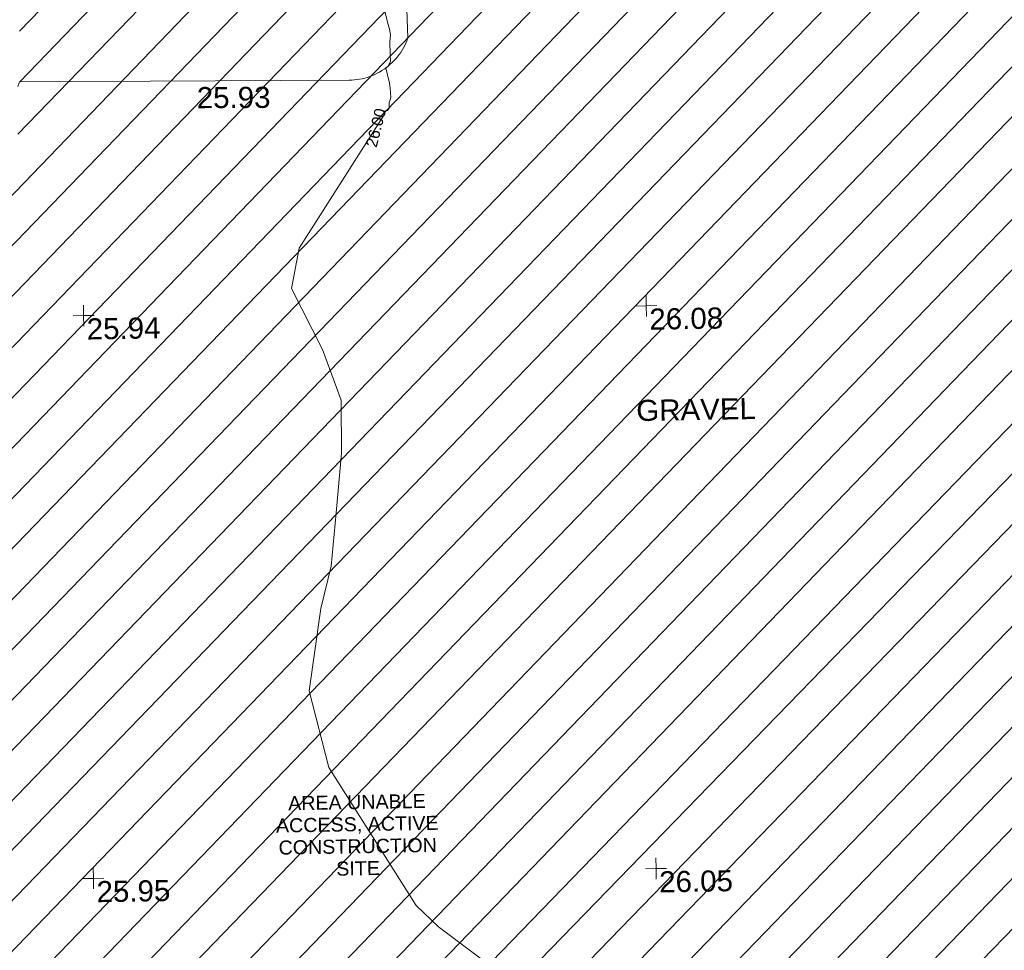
# Model space of a CAD drawing. Header units: millimetres. Extents: x -290717 to 520720, y -88450 to 287762.
# Tile 178 of 197: x -126647 to -109149, y 191141 to 207677. Entities that reach past the tile are written whole.
import ezdxf

# ---------------------------------------------------------------- set-up
doc = ezdxf.new("R2010")
doc.units = ezdxf.units.MM
doc.linetypes.add('IMPORT-UG_ELEC_STREET LIGHTING_QLB2 _2_', pattern=[2700, 1500, -300.0000000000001, 0, -250, 150, -300.0000000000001, 0, -200])
for name, color, linetype, lineweight, true_color in [('00_UAV_LEVEL_SPOT', 7, 'Continuous', 9, 0x666666), ('01_DTM_CONTOUR_MNR', 7, 'Continuous', 9, 0xa5a552), ('01_DTM_CONTOUR_MNR_LABELS', 7, 'Continuous', 9, 0xa5a552), ('12333-PUM-2D-U-0001-C01 - Rev2_REVIT IMPORT_dwg', 7, 'Continuous', 9, 0x767676), ('PUM-UNABLE TO SURVEY', 190, 'Continuous', 9, 0x7f00ff)]:
    doc.layers.add(name, color=color, linetype=linetype, lineweight=lineweight, true_color=true_color)
doc.layers.add('00_UAV_SURFACE', color=7, linetype='Continuous', lineweight=9)
doc.layers.add('00_UAV_SURVEY_TEXT', color=7, linetype='Continuous', lineweight=9)
doc.styles.add('Arial_1', font='arial.ttf', dxfattribs={"height": 250})
doc.styles.add('Swis721 Lt BT_1', font='swissl.ttf', dxfattribs={"height": 200})
doc.styles.add('Swis721 Lt BT_2', font='swissl.ttf', dxfattribs={"height": 375})

# ---------------------------------------------------------------- blocks, each defined once
blk = doc.blocks.new('12333-PUM-2D-U-0001-C01 - Rev2_REVIT IMPORT_dwg_UAV-2077255-Site Location Plan Existing')
at = {"layer": '00_UAV_LEVEL_SPOT', "color": 254, "true_color": 0xcccccc, "flags": 128}
for points in [[(500.0000000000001, 0), (0, 0), (0, 500.0000000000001)], [(0, -500.0000000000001), (0, 0), (-500.0000000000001, 0)]]:
    blk.add_lwpolyline(points, dxfattribs=at)
blk = doc.blocks.new('12333-PUM-2D-U-0001-C01 - Rev2_REVIT IMPORT_dwg_MGS62954_T2_Galway_ITM_3d_Rev1-2077680-Site Location Plan Existing')
at = {"layer": '00_UAV_SURFACE', "color": 254, "true_color": 0xcccccc, "flags": 128}
blk.add_lwpolyline([(533785808.5815, 725767055.6415002), (533785849.5815001, 725764829.6415), (533785848.4682862, 725764826.673116), (533785830.9981019, 725764783.0789137), (533785811.7177066, 725764740.2545265), (533785790.6609242, 725764698.2750826), (533785767.8646954, 725764657.2142283), (533785743.3690127, 725764617.1439983), (533785717.2168498, 725764578.1346896), (533785689.4540865, 725764540.2547374), (533785660.129428, 725764503.5705962), (533785629.2943199, 725764468.1466228), (533785597.0028576, 725764434.0449623), (533785563.3116907, 725764401.3254409), (533785528.2799255, 725764370.0454595), (533785491.9690194, 725764340.2598944), (533785454.4426742, 725764312.0209991), (533785415.7667239, 725764285.3783143), (533785376.0090188, 725764260.3785803), (533785335.239308, 725764237.0656552), (533785293.529115, 725764215.480438), (533785250.951614, 725764195.6607962), (533785207.5815001, 725764177.6415), (533785203.9404867, 725764176.2247128), (533785159.7977109, 725764160.1910872), (533785115.0222373, 725764146.0200337), (533785069.6926174, 725764133.7364126), (533785023.8883744, 725764123.3617737), (533784977.6898648, 725764114.914318), (533784931.1781364, 725764108.4088649), (533784884.4347865, 725764103.856827), (533784837.5418192, 725764101.2661905), (533784790.5815001, 725764100.6415002), (533783574.520072, 725764115.808506), (533778937.5815001, 725764173.6415002)], dxfattribs=at)
at = {"layer": '01_DTM_CONTOUR_MNR', "color": 254, "true_color": 0xcccccc, "flags": 128}
blk.add_lwpolyline([(533787586.9364228, 725747893.4550292), (533786118.1541649, 725749033.2032273), (533785726.7579267, 725749418.4128047), (533784215.0083936, 725751896.6610712), (533783894.7711513, 725753265.0762829), (533784124.8339485, 725754725.166052), (533784318.888889, 725755475.5555556), (533784430.0000003, 725756420.0000001), (533784541.1111113, 725757475.5555556), (533784552.0430108, 725758420.0000002), (533784233.8884193, 725759321.9442098), (533783704.8983742, 725760420.0000002), (533783854.5496537, 725761132.2748269), (533785251.3917741, 725763247.9760596), (533785400.8110113, 725763474.2911595), (533785398.8613862, 725763509.5049508), (533785395.4269148, 725763541.3437313), (533785461.8737418, 725763548.3678458), (533785496.0358424, 725763594.3225808), (533785498.7500002, 725763695.885827), (533785513.6639551, 725763741.9274095), (533785529.9878839, 725763777.6453959), (533785516.5960416, 725763945.133215), (533785507.8094303, 725764036.0291892), (533785450.0000002, 725764310.0000001), (533785490.0000001, 725764340.0000004), (533785530.0730373, 725764428.3399272), (533785527.4978688, 725764557.0161978), (533785527.3773438, 725764766.0008909), (533785539.2307693, 725764896.9426751), (533785523.4286524, 725764996.3282641), (533785504.7394431, 725765079.8596138), (533785152.5553273, 725766558.0321078)], dxfattribs=at)
at = {"xscale": 0.375, "yscale": 0.375, "zscale": 0.375}
for p in [(533780000.0000001, 725760000), (533790000.0000001, 725760000), (533780000.0000001, 725750000.0000001), (533790000.0000001, 725750000.0000001)]:
    blk.add_blockref('12333-PUM-2D-U-0001-C01 - Rev2_REVIT IMPORT_dwg_UAV-2077255-Site Location Plan Existing', p, dxfattribs=at)
at = {"layer": '00_UAV_LEVEL_SPOT', "char_height": 375, "width": 1495.902363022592, "attachment_point": 1, "line_spacing_factor": 1.005061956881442, "style": 'Swis721 Lt BT_2'}
for s, insert in [('25.94', (533780051.8765643, 725759949.1441548)), ('26.08', (533790051.8765643, 725759949.1441548)), ('25.95', (533780051.8765643, 725749949.1441547)), ('26.05', (533790051.8765643, 725749949.1441547))]:
    blk.add_mtext(s, dxfattribs=dict(at, insert=insert))
at = {"layer": '00_UAV_SURFACE', "color": 251, "true_color": 0x666666, "insert": (533782080.9155524, 725764025.533997), "char_height": 375, "width": 1495.902363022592, "attachment_point": 1, "rotation": 359.2854305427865, "line_spacing_factor": 1.005061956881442, "style": 'Swis721 Lt BT_2'}
blk.add_mtext('25.93', dxfattribs=at)
at = {"layer": '00_UAV_SURVEY_TEXT', "color": 251, "true_color": 0x666666, "insert": (533789791.3000001, 725758330.329608), "char_height": 375, "width": 2322.210334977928, "attachment_point": 1, "line_spacing_factor": 1.005061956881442, "style": 'Swis721 Lt BT_2'}
blk.add_mtext('GRAVEL', dxfattribs=at)
at = {"layer": '01_DTM_CONTOUR_MNR_LABELS', "color": 251, "true_color": 0x666666, "insert": (533785155.3884545, 725763274.0984586), "char_height": 200, "width": 797.8007824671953, "attachment_point": 2, "rotation": 74.77839626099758, "line_spacing_factor": 1.005061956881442, "style": 'Swis721 Lt BT_1'}
blk.add_mtext('26.00', dxfattribs=at)
blk = doc.blocks.new('12333-PUM-2D-U-0001-C01 - Rev2_REVIT IMPORT_dwg-1620468-Site Location Plan Existing')
at = {"layer": 'PUM-UNABLE TO SURVEY', "true_color": 0xffffd4}
h = blk.add_hatch(dxfattribs=at)
h.set_pattern_fill('FP_12', style=0, pattern_type=2)
h.set_pattern_definition([(45, (-533641079.65, -725615854.3560001), (-441.9417382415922, 441.9417382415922), [])])
h.paths.add_polyline_path([(140970.3501529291, 120250.643821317), (146061.3501528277, 120366.6438213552), (148088.3501528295, 121467.6438213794), (149767.1471665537, 121400.7882925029), (149826.3501528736, 121708.6438213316), (151731.3501528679, 121403.8438213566), (151716.938901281, 121323.140812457), (153551.3057732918, 121250.0899514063), (153560.1501529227, 121480.0438213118), (155503.2501529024, 121480.0438213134), (155503.2501529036, 121172.3567455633), (157605.3501529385, 121088.6438213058), (157065.3501529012, 144482.6438213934), (175086.350152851, 144480.6438212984), (176746.3501528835, 146023.6438213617), (172843.7316528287, 147528.9658213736), (173338.673991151, 175796.3692980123), (140026.0186528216, 176401.9833213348), (140028.2829734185, 176531.7061614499), (138356.741365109, 176568.5343297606), (138112.5926718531, 163525.9954559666), (137857.9316529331, 148319.2853214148), (137827.9418640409, 148319.8087951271), (137797.2156320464, 146678.3983150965), (130049.3501528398, 146808.6438212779), (127301.3501529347, 145010.6438213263), (126845.3501529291, 124909.6438213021), (140019.3501529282, 124510.6438213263), (140924.4375823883, 120456.3089638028)])
h.paths.add_polyline_path([(142549.2501529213, 122013.4438213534), (141939.6501528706, 128109.4438213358), (145140.0501528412, 128414.2438213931), (145711.5501528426, 122318.2438213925), (143523.3984173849, 122107.3376299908)])
h.paths.add_polyline_path([(156227.1501528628, 122394.4438213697), (156227.150152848, 122799.1296352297), (149501.6245217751, 123012.8231277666), (149504.5046405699, 123177.825023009), (149445.3501529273, 122546.8438213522), (148264.2501528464, 122623.0438213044), (148378.5501528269, 123842.2438212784), (149559.6501529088, 123766.0438214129), (149517.103893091, 123312.217049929), (152873.83384327, 123055.7519301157), (156227.1501528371, 123099.0105069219), (156227.1501528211, 123537.4438213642), (157370.1501528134, 123537.4438213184), (157370.1501528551, 122394.4438213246), (156679.799187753, 122394.4438213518)])
h.paths.add_polyline_path([(135386.450152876, 126509.2438213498), (129290.4501528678, 126661.6438214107), (129366.6501529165, 129404.8438213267), (135462.6501529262, 129252.4438213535)])
h.paths.add_polyline_path([(133748.1501528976, 131005.0438212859), (130700.1501528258, 131309.8438213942), (131385.9501528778, 137405.8438214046), (134395.8501528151, 137101.0438213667), (133774.8328443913, 131256.1750353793)])
h.paths.add_polyline_path([(123791.3501529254, 148495.6438213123), (125962.8758490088, 148831.2361022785), (126057.9078146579, 154829.4881495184), (124252.3501529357, 176312.6438213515), (119637.3501528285, 179332.6438213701), (91445.3501529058, 180677.6438213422), (91482.35015291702, 179887.643821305), (123767.2119867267, 148519.0968936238)])
h.paths.add_polyline_path([(195364.061714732, 187389.5906704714), (138295.3501528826, 199555.6438213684), (100054.3501528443, 198088.6438213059), (99954.35015286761, 197228.6438213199), (107251.4784825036, 197782.5141120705), (122069.3501528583, 198129.6438213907), (132241.3501528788, 197737.6438212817), (136290.3501528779, 198486.6438213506), (136971.651110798, 197569.6615461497), (136433.5006318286, 189862.6526837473), (173568.1456173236, 188304.2714601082), (173572.4321528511, 188602.423821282), (183059.4321529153, 188452.4238212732), (183056.4645273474, 188282.4086663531), (185602.4321528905, 188263.4238213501), (185594.3357990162, 187799.5840185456), (194908.7873000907, 187408.6965781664)])
blk.add_blockref('12333-PUM-2D-U-0001-C01 - Rev2_REVIT IMPORT_dwg_MGS62954_T2_Galway_ITM_3d_Rev1-2077680-Site Location Plan Existing', (-533641079.6498471, -725615854.3561786))
at = {"layer": 'PUM-UNABLE TO SURVEY', "color": 51, "true_color": 0xffff7f, "insert": (143626.7066630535, 135543.956637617), "char_height": 250, "width": 3428.043514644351, "attachment_point": 2, "line_spacing_factor": 0.9417779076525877, "style": 'Arial_1'}
blk.add_mtext('AREA UNABLE\\PACCESS, ACTIVE\\PCONSTRUCTION\\PSITE', dxfattribs=at)

msp = doc.modelspace()

# ---------------------------------------------------------------- block references
at = {"layer": '12333-PUM-2D-U-0001-C01 - Rev2_REVIT IMPORT_dwg', "color": 254, "linetype": 'IMPORT-UG_ELEC_STREET LIGHTING_QLB2 _2_', "true_color": 0xffd4d4, "rotation": 0.9999999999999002}
msp.add_blockref('12333-PUM-2D-U-0001-C01 - Rev2_REVIT IMPORT_dwg-1620468-Site Location Plan Existing', (-261895.0770586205, 55869.5817132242), dxfattribs=at)

doc.saveas('drawing.dxf')
